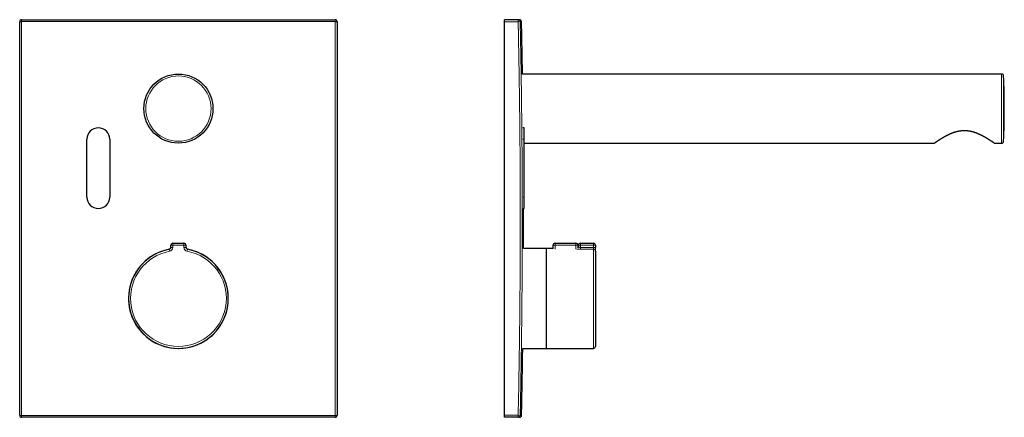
# Model space of a CAD drawing. Header units: millimetres. Extents: x 8 to 854, y 12 to 595.
# Tile 3 of 3: x 361 to 854, y 396 to 595. Entities that reach past the tile are written whole.
import ezdxf

# ---------------------------------------------------------------- set-up
doc = ezdxf.new("R2010")
doc.units = ezdxf.units.MM

msp = doc.modelspace()

# ---------------------------------------------------------------- linework, layer by layer
at = {"color": 7, "linetype": 'Continuous', "lineweight": 30}
for p, q in [((610.67, 595), (603.83, 595)), ((603.83, 594), (603.83, 595)), ((603.83, 397), (603.83, 594)), ((852.83, 567.8), (612.84, 567.8)), ((613.62, 540.9), (613, 540.9)), ((613.62, 535.2), (613.62, 540.9)), ((394.7, 506.2), (394.7, 535.2)), ((406.1, 535.2), (406.1, 506.2)), ((613.62, 506.2), (613.62, 535.2)), ((613.62, 533.2), (819.21, 533.2)), ((849.12, 533.2), (852.83, 533.2)), ((613.62, 500.5), (613.62, 506.2)), ((613.23, 500.5), (613.62, 500.5)), ((436.73, 481.06), (436.73, 482.14)), ((437.73, 483.14), (443.29, 483.14)), ((444.29, 482.14), (444.29, 481.05)), ((624.76, 480.5), (613.38, 480.5)), ((628.13, 480.5), (624.83, 480.5)), ((624.83, 437.82), (624.83, 480.5)), ((628.13, 480.35), (628.13, 482.14)), ((629.13, 483.14), (639.63, 483.14)), ((640.63, 482.14), (640.63, 480.74)), ((640.83, 481.35), (640.83, 482.14)), ((641.83, 483.14), (648.33, 483.14)), ((649.33, 482.14), (649.33, 481.06)), ((649.33, 479.09), (649.33, 481.06)), ((649.33, 479.09), (649.33, 431.5)), ((624.83, 430.5), (624.83, 437.82)), ((612.95, 430.5), (624.76, 430.5)), ((624.83, 430.5), (648.33, 430.5)), ((603.83, 396), (603.83, 397)), ((610.68, 396), (603.83, 396))]:
    msp.add_line(p, q, dxfattribs=at)
at = {"color": 8, "linetype": 'Continuous', "lineweight": 0}
for p, q in [((610.67, 594), (603.83, 594)), ((610.67, 594), (610.67, 595)), ((611.67, 594.02), (610.67, 594)), ((852.83, 533.2), (852.83, 567.8)), ((853.83, 534.16), (853.83, 566.84)), ((613.62, 535.2), (613, 535.2)), ((613.62, 506.2), (613.16, 506.2)), ((435.91, 480.08), (436.1, 479.09)), ((437.73, 482.14), (436.73, 482.14)), ((437.73, 481.06), (436.73, 481.06)), ((437.73, 482.14), (437.73, 483.14)), ((437.73, 482.14), (437.73, 481.06)), ((443.29, 482.14), (437.73, 482.14)), ((443.29, 482.14), (443.29, 483.14)), ((443.29, 481.05), (443.29, 482.14)), ((444.29, 482.14), (443.29, 482.14)), ((444.29, 481.05), (443.29, 481.05)), ((445.11, 480.07), (444.93, 479.09)), ((624.76, 437.82), (624.76, 480.5)), ((628.13, 482.14), (629.13, 482.14)), ((629.13, 482.14), (629.13, 483.14)), ((629.13, 482.14), (629.13, 480.21)), ((639.63, 482.14), (629.13, 482.14)), ((639.63, 482.14), (639.63, 483.14)), ((639.63, 480.21), (639.63, 482.14)), ((639.63, 482.14), (640.63, 482.14)), ((641.83, 482.14), (640.83, 482.14)), ((641.83, 482.14), (641.83, 483.14)), ((641.83, 482.14), (641.83, 481.06)), ((648.33, 482.14), (641.83, 482.14)), ((641.83, 481.06), (641.83, 480.08)), ((641.83, 481.06), (648.33, 481.06)), ((648.33, 480.08), (641.83, 480.08)), ((648.33, 483.14), (648.33, 482.14)), ((648.33, 481.06), (648.33, 482.14)), ((649.33, 482.14), (648.33, 482.14)), ((648.33, 480.08), (648.33, 481.06)), ((649.33, 481.06), (648.33, 481.06)), ((648.33, 430.5), (648.33, 480.08)), ((624.76, 430.5), (624.76, 437.82)), ((610.68, 397), (603.83, 397)), ((610.68, 397), (611.68, 396.98)), ((610.68, 396), (610.68, 397))]:
    msp.add_line(p, q, dxfattribs=at)
at = {"color": 7, "linetype": 'Continuous', "lineweight": 30, "flags": 128}
for points in [[(624.83, 480.49), (624.81, 480.5), (624.76, 480.5)], [(624.76, 430.5), (624.81, 430.5), (624.83, 430.5)]]:
    msp.add_lwpolyline(points, dxfattribs=at)
at = {"color": 7, "linetype": 'Continuous', "lineweight": 30}
msp.add_circle((440.5, 550.5), 17.3, dxfattribs=at)
at = {"color": 8, "linetype": 'Continuous', "lineweight": 0}
msp.add_circle((440.5, 550.5), 16.34, dxfattribs=at)
at = {"color": 7, "linetype": 'Continuous', "lineweight": 30}
for centre, radius, start, end in [((362, 594), 1, 90, 180), ((519, 594), 1, 0, 90), ((610.67, 594), 1, 78.9942, 90), ((611.34, 594), 1, 1.226, 90), ((852.83, 566.8), 1, 2.3413, 90), ((454.17, 550.5), 400, 0, 2.3413), ((454.17, 550.5), 400, 357.6587, 0), ((400.4, 535.2), 5.7, 360, 180), ((852.83, 534.2), 1, 270, 357.6587), ((400.4, 506.2), 5.7, 180, 0), ((440.5, 455.5), 25, 100.5403, 225), ((440.5, 455.5), 25, 100.5716, 79.3726), ((440.5, 455.5), 25, 225, 79.4039), ((435.73, 481.06), 1, 280.5716, 0), ((437.73, 482.14), 1, 90, 180), ((443.29, 482.14), 1, 0, 90), ((445.29, 481.05), 1, 180, 259.3726), ((629.13, 482.14), 1, 90, 180), ((639.63, 482.14), 1, 0, 90), ((639.83, 481.5), 1, 322.8339, 0), ((641.83, 482.14), 1, 90, 180), ((648.33, 482.14), 1, 0, 90), ((648.33, 431.5), 1, 270, 0), ((362, 397), 1, 180, 270), ((519, 397), 1, 270, 0), ((610.68, 397), 1, 270, 281.2918), ((611.35, 397), 1, 270, 358.7815)]:
    msp.add_arc(centre, radius, start, end, dxfattribs=at)
at = {"color": 8, "linetype": 'Continuous', "lineweight": 0}
for centre, radius, start, end in [((361.74, 582.73), 11.29, 88.7682, 93.7577), ((376.09, 594.26), 14.11, 177.0053, 180.9783), ((504.91, 594.26), 14.11, 359.0217, 2.9947), ((519.26, 582.73), 11.29, 86.2423, 91.2318), ((610.67, 594), 1, 1.238, 78.991), ((440.5, 455.5), 24, 100.5716, 79.3726), ((435.73, 481.06), 2, 280.5716, 0), ((445.29, 481.05), 2, 180, 259.3726), ((639.84, 481.35), 0.991, 322.6542, 359.9817), ((648.34, 479.08), 0.991, 0.4755, 90.5053), ((361.74, 408.33), 11.36, 266.2645, 271.2246), ((376.1, 396.74), 14.12, 179.0218, 182.994), ((504.9, 396.74), 14.12, 357.006, 0.9782), ((519.26, 408.33), 11.36, 268.7754, 273.7355), ((610.68, 397), 1, 281.2954, 358.7691)]:
    msp.add_arc(centre, radius, start, end, dxfattribs=at)
at = {"color": 7, "linetype": 'Continuous', "lineweight": 30}
for points, knots in [([(361, 397), (361, 399.05), (361, 403.15), (361, 409.31), (361, 415.46), (361, 421.91), (361, 428.65), (361, 435.68), (361, 442.72), (361, 449.75), (361, 456.79), (361, 463.82), (361, 470.86), (361, 477.89), (361, 484.93), (361, 491.97), (361, 499), (361, 506.04), (361, 513.07), (361, 520.11), (361, 527.15), (361, 534.18), (361, 541.22), (361, 548.26), (361, 555.29), (361, 562.33), (361, 569.07), (361, 575.52), (361, 581.68), (361, 587.84), (361, 591.95), (361, 594)], [0, 0, 0, 0, 0.031242, 0.062483, 0.093725, 0.124967, 0.160674, 0.196382, 0.232089, 0.267797, 0.303504, 0.339212, 0.374919, 0.410632, 0.446345, 0.482058, 0.517771, 0.553483, 0.589196, 0.624909, 0.660627, 0.696346, 0.732064, 0.767783, 0.803501, 0.83922, 0.874938, 0.906204, 0.937469, 0.968735, 1, 1, 1, 1]), ([(362, 595), (364.18, 595), (368.54, 595), (375.08, 595), (381.62, 595), (388.16, 595), (394.7, 595), (401.24, 595), (407.78, 595), (414.32, 595), (420.86, 595), (427.4, 595), (433.94, 595), (438.31, 595), (442.67, 595), (447.03, 595), (453.57, 595), (460.11, 595), (466.65, 595), (473.19, 595), (479.73, 595), (486.28, 595), (492.82, 595), (499.37, 595), (505.91, 595), (512.46, 595), (516.82, 595), (519, 595)], [0, 0, 0, 0, 0.041659, 0.083318, 0.124977, 0.166636, 0.208295, 0.249954, 0.291613, 0.333272, 0.374931, 0.41659, 0.458249, 0.499908, 0.499926, 0.541582, 0.583238, 0.624894, 0.66655, 0.708205, 0.749861, 0.791551, 0.833241, 0.874931, 0.91662, 0.95831, 1, 1, 1, 1]), ([(520, 594), (520, 591.95), (520, 587.85), (520, 581.69), (520, 575.54), (520, 569.09), (520, 562.35), (520, 555.32), (520, 548.28), (520, 541.25), (520, 534.21), (520, 527.18), (520, 520.14), (520, 513.11), (520, 506.07), (520, 499.03), (520, 492), (520, 484.96), (520, 477.93), (520, 470.89), (520, 463.85), (520, 456.82), (520, 449.78), (520, 442.74), (520, 435.71), (520, 428.67), (520, 421.93), (520, 415.48), (520, 409.32), (520, 403.16), (520, 399.05), (520, 397)], [0, 0, 0, 0, 0.031242, 0.062483, 0.093725, 0.124967, 0.160674, 0.196382, 0.232089, 0.267797, 0.303504, 0.339212, 0.374919, 0.410632, 0.446345, 0.482058, 0.517771, 0.553483, 0.589196, 0.624909, 0.660627, 0.696346, 0.732064, 0.767783, 0.803501, 0.83922, 0.874938, 0.906203, 0.937469, 0.968735, 1, 1, 1, 1]), ([(610.67, 595), (610.71, 595), (610.78, 595), (610.88, 595), (610.97, 595), (611.05, 595), (611.12, 595), (611.18, 595), (611.23, 595), (611.27, 595), (611.3, 595), (611.32, 595), (611.34, 595), (611.34, 595), (611.34, 595), (611.34, 595), (611.34, 595)], [0, 0, 0, 0, 0.0833214, 0.1666429, 0.2499645, 0.3332861, 0.4166077, 0.499929, 0.5832503, 0.6665718, 0.7498934, 0.833215, 0.9165365, 0.9998578, 0.9998952, 1, 1, 1, 1]), ([(612.34, 594.02), (612.34, 594.02), (612.34, 594.02), (612.34, 594.02), (612.34, 594.02)], [0, 0, 0, 0, 0.849257, 1, 1, 1, 1]), ([(612.84, 567.8), (612.84, 567.81), (612.83, 567.93), (612.83, 568.16), (612.83, 568.49), (612.82, 568.83), (612.81, 569.19), (612.81, 569.55), (612.8, 569.93), (612.8, 570.31), (612.79, 570.7), (612.78, 571.1), (612.78, 571.51), (612.77, 571.93), (612.76, 572.37), (612.75, 572.82), (612.75, 573.28), (612.74, 573.75), (612.73, 574.23), (612.72, 574.73), (612.71, 575.23), (612.7, 575.74), (612.69, 576.27), (612.69, 576.8), (612.68, 577.35), (612.67, 577.9), (612.66, 578.46), (612.65, 579.03), (612.63, 579.6), (612.62, 580.2), (612.61, 580.8), (612.6, 581.42), (612.59, 582.05), (612.58, 582.7), (612.56, 583.35), (612.55, 584.01), (612.54, 584.69), (612.52, 585.37), (612.51, 586.07), (612.5, 586.78), (612.48, 587.49), (612.47, 588.22), (612.45, 588.96), (612.44, 589.74), (612.42, 590.55), (612.4, 591.4), (612.38, 592.26), (612.36, 593.14), (612.35, 593.73), (612.35, 594.02)], [0, 0, 0, 0, 0.0016997, 0.0137501, 0.0261938, 0.0392678, 0.0527496, 0.0666391, 0.0809364, 0.0956414, 0.1104807, 0.1257133, 0.1413392, 0.1573584, 0.1741099, 0.191271, 0.2088416, 0.2268218, 0.2452114, 0.2640106, 0.2832193, 0.3027943, 0.322777, 0.3431675, 0.3639657, 0.3851716, 0.4063958, 0.4280133, 0.450024, 0.4724282, 0.4956949, 0.5193712, 0.543457, 0.5679524, 0.5928573, 0.6181717, 0.6438957, 0.6700292, 0.6965722, 0.7235248, 0.7508869, 0.7786585, 0.8068397, 0.8354305, 0.8673533, 0.8997716, 0.9326855, 0.966095, 1, 1, 1, 1]), ([(849.12, 533.2), (849.12, 533.2), (849.12, 533.2), (849.11, 533.21), (849.09, 533.22), (849.06, 533.24), (849.03, 533.27), (848.99, 533.29), (848.95, 533.32), (848.92, 533.34), (848.88, 533.37), (848.83, 533.4), (848.77, 533.44), (848.7, 533.49), (848.63, 533.54), (848.55, 533.6), (848.46, 533.66), (848.38, 533.72), (848.3, 533.77), (848.22, 533.82), (848.14, 533.88), (848.06, 533.93), (847.97, 533.99), (847.88, 534.06), (847.78, 534.12), (847.67, 534.19), (847.54, 534.28), (847.4, 534.37), (847.25, 534.47), (847.1, 534.57), (846.94, 534.67), (846.79, 534.77), (846.65, 534.86), (846.52, 534.94), (846.39, 535.03), (846.25, 535.11), (846.12, 535.2), (845.98, 535.28), (845.84, 535.37), (845.65, 535.49), (845.41, 535.63), (845.12, 535.81), (844.82, 535.98), (844.51, 536.16), (844.19, 536.34), (843.86, 536.52), (843.53, 536.7), (843.18, 536.88), (842.82, 537.07), (842.45, 537.25), (842.07, 537.43), (841.7, 537.61), (841.32, 537.78), (840.94, 537.94), (840.55, 538.09), (840.2, 538.23), (839.89, 538.35), (839.62, 538.44), (839.34, 538.54), (839.06, 538.63), (838.78, 538.71), (838.52, 538.79), (838.27, 538.86), (838.04, 538.92), (837.8, 538.98), (837.54, 539.04), (837.25, 539.1), (836.93, 539.17), (836.6, 539.22), (836.28, 539.27), (835.97, 539.31), (835.67, 539.35), (835.36, 539.38), (835.04, 539.4), (834.72, 539.41), (834.38, 539.42), (834.03, 539.42), (833.7, 539.42), (833.36, 539.4), (833.03, 539.38), (832.69, 539.35), (832.37, 539.31), (832.06, 539.27), (831.76, 539.23), (831.46, 539.18), (831.15, 539.12), (830.83, 539.05), (830.51, 538.97), (830.19, 538.89), (829.87, 538.81), (829.55, 538.71), (829.24, 538.62), (828.93, 538.52), (828.63, 538.41), (828.32, 538.3), (828.02, 538.19), (827.72, 538.07), (827.41, 537.95), (827.11, 537.82), (826.81, 537.69), (826.52, 537.55), (826.25, 537.43), (826.01, 537.31), (825.79, 537.21), (825.58, 537.1), (825.34, 536.98), (825.08, 536.85), (824.79, 536.69), (824.51, 536.54), (824.23, 536.39), (823.95, 536.23), (823.77, 536.13), (823.69, 536.08)], [0, 0, 0, 0, 0.008174, 0.016849, 0.025522, 0.034269, 0.043018, 0.051765, 0.057701, 0.063637, 0.069582, 0.075527, 0.083484, 0.091443, 0.0994, 0.107406, 0.115413, 0.123419, 0.129443, 0.135467, 0.141499, 0.147531, 0.153948, 0.160364, 0.166789, 0.173214, 0.181822, 0.19043, 0.199037, 0.207686, 0.216337, 0.224986, 0.231499, 0.238012, 0.244531, 0.251051, 0.257621, 0.264192, 0.270768, 0.277345, 0.289939, 0.302534, 0.315167, 0.327801, 0.340554, 0.353307, 0.366096, 0.378885, 0.392399, 0.405923, 0.419115, 0.432316, 0.444997, 0.457677, 0.470395, 0.483114, 0.491771, 0.50043, 0.509087, 0.517778, 0.52647, 0.535161, 0.542104, 0.549046, 0.555998, 0.56295, 0.572439, 0.581928, 0.591446, 0.600963, 0.609663, 0.618363, 0.627087, 0.635812, 0.645466, 0.655121, 0.66481, 0.6745, 0.68399, 0.69348, 0.703003, 0.712526, 0.721232, 0.729939, 0.738668, 0.747397, 0.75705, 0.766703, 0.776382, 0.786062, 0.79565, 0.805239, 0.814827, 0.824462, 0.834098, 0.843733, 0.853777, 0.863823, 0.873867, 0.883955, 0.894043, 0.90413, 0.911806, 0.919481, 0.927165, 0.934848, 0.945681, 0.956516, 0.96735, 0.978233, 0.989117, 1, 1, 1, 1]), ([(823.69, 536.08), (823.61, 536.04), (823.46, 535.95), (823.23, 535.82), (823.02, 535.69), (822.81, 535.56), (822.61, 535.44), (822.42, 535.33), (822.24, 535.21), (822.05, 535.1), (821.85, 534.97), (821.65, 534.84), (821.46, 534.72), (821.29, 534.61), (821.16, 534.52), (821.06, 534.46), (820.95, 534.39), (820.84, 534.31), (820.71, 534.22), (820.57, 534.13), (820.43, 534.04), (820.31, 533.96), (820.19, 533.87), (820.07, 533.8), (819.96, 533.72), (819.86, 533.65), (819.76, 533.58), (819.67, 533.52), (819.59, 533.47), (819.52, 533.41), (819.45, 533.37), (819.39, 533.33), (819.34, 533.29), (819.3, 533.26), (819.26, 533.24), (819.24, 533.22), (819.22, 533.21), (819.21, 533.2), (819.21, 533.2), (819.21, 533.2)], [0, 0, 0, 0, 0.029164, 0.058327, 0.08754, 0.116753, 0.143205, 0.169658, 0.196152, 0.222646, 0.254292, 0.285939, 0.317667, 0.349395, 0.367933, 0.386471, 0.405028, 0.423586, 0.45109, 0.478598, 0.506102, 0.53377, 0.561443, 0.58911, 0.616971, 0.644838, 0.672699, 0.700769, 0.728846, 0.756916, 0.78537, 0.813824, 0.842391, 0.870957, 0.897115, 0.923272, 0.949522, 0.975772, 1, 1, 1, 1]), ([(613.38, 480.5), (613.38, 480.59), (613.38, 480.84), (613.38, 481.25), (613.39, 481.73), (613.39, 482.21), (613.39, 482.71), (613.39, 483.22), (613.39, 483.73), (613.39, 484.25), (613.39, 484.77), (613.39, 485.31), (613.4, 485.85), (613.4, 486.41), (613.4, 486.98), (613.4, 487.57), (613.4, 488.16), (613.4, 488.75), (613.4, 489.36), (613.4, 489.96), (613.4, 490.56), (613.4, 491.32), (613.4, 492.23), (613.4, 493.28), (613.4, 494.33), (613.4, 495.35), (613.4, 496.36), (613.4, 497.36), (613.4, 498.34), (613.4, 499.31), (613.4, 500.03), (613.4, 500.42), (613.4, 500.5)], [0, 0, 0, 0, 0.013845, 0.03726, 0.06115, 0.085515, 0.110356, 0.135671, 0.161461, 0.187253, 0.213504, 0.240212, 0.267379, 0.295511, 0.324117, 0.353199, 0.382756, 0.412787, 0.442745, 0.473075, 0.503311, 0.533382, 0.58667, 0.639432, 0.691668, 0.743379, 0.793524, 0.843165, 0.892302, 0.940935, 0.989063, 1, 1, 1, 1]), ([(435.94, 480.08), (435.94, 480.08), (435.93, 480.08), (435.93, 480.08), (435.92, 480.08), (435.92, 480.08), (435.92, 480.08), (435.92, 480.08), (435.92, 480.08)], [0, 0, 0, 0, 0.242152, 0.425757, 0.563312, 0.678266, 0.822636, 1, 1, 1, 1]), ([(612.36, 396.98), (612.36, 397.27), (612.38, 397.83), (612.39, 398.68), (612.41, 399.51), (612.43, 400.33), (612.45, 401.14), (612.46, 401.92), (612.48, 402.67), (612.49, 403.39), (612.51, 404.1), (612.52, 404.8), (612.53, 405.49), (612.55, 406.17), (612.56, 406.83), (612.57, 407.48), (612.58, 408.12), (612.6, 408.75), (612.61, 409.36), (612.62, 409.95), (612.63, 410.54), (612.64, 411.11), (612.65, 411.68), (612.66, 412.24), (612.67, 412.78), (612.68, 413.32), (612.69, 413.84), (612.7, 414.34), (612.71, 414.83), (612.71, 415.31), (612.72, 415.79), (612.73, 416.25), (612.74, 416.7), (612.75, 417.14), (612.75, 417.57), (612.76, 417.99), (612.77, 418.4), (612.77, 418.79), (612.78, 419.17), (612.79, 419.54), (612.79, 419.9), (612.8, 420.25), (612.8, 420.58), (612.81, 420.9), (612.81, 421.2), (612.82, 421.5), (612.82, 421.78), (612.83, 422.06), (612.83, 422.32), (612.84, 422.57), (612.84, 422.82), (612.84, 423.04), (612.85, 423.26), (612.85, 423.47), (612.85, 423.66), (612.86, 423.84), (612.86, 424.01), (612.86, 424.17), (612.86, 424.31), (612.86, 424.45), (612.87, 424.57), (612.87, 424.67), (612.87, 424.76), (612.87, 424.84), (612.87, 424.92), (612.87, 424.98), (612.87, 425.07), (612.88, 425.19), (612.88, 425.34), (612.88, 425.51), (612.88, 425.68), (612.89, 425.86), (612.89, 426.06), (612.89, 426.26), (612.9, 426.48), (612.9, 426.71), (612.9, 426.95), (612.91, 427.2), (612.91, 427.47), (612.91, 427.75), (612.92, 428.03), (612.92, 428.34), (612.93, 428.65), (612.93, 428.97), (612.94, 429.31), (612.94, 429.66), (612.95, 430.01), (612.95, 430.3), (612.95, 430.46), (612.95, 430.5)], [0, 0, 0, 0, 0.025641, 0.050884, 0.07573, 0.100179, 0.12423, 0.147884, 0.169822, 0.191407, 0.212638, 0.233517, 0.254041, 0.274213, 0.294031, 0.313497, 0.332608, 0.351367, 0.369446, 0.387185, 0.404583, 0.42164, 0.438658, 0.455322, 0.471632, 0.48759, 0.503194, 0.518175, 0.532816, 0.547116, 0.561076, 0.574968, 0.588506, 0.60169, 0.614518, 0.626991, 0.63911, 0.650874, 0.662259, 0.67329, 0.683968, 0.694292, 0.704264, 0.713713, 0.722822, 0.73159, 0.740017, 0.748265, 0.756158, 0.763696, 0.770879, 0.777708, 0.784182, 0.790301, 0.796065, 0.801474, 0.806528, 0.811228, 0.815573, 0.819563, 0.823198, 0.826218, 0.82894, 0.831365, 0.833491, 0.835415, 0.837413, 0.841559, 0.84605, 0.850886, 0.856067, 0.861594, 0.867358, 0.873455, 0.879885, 0.886649, 0.893893, 0.901485, 0.909423, 0.917708, 0.926339, 0.935318, 0.944643, 0.954315, 0.964334, 0.9747, 0.985412, 0.996398, 1, 1, 1, 1]), ([(519, 396), (516.83, 396), (512.49, 396), (505.97, 396), (499.46, 396), (492.94, 396), (486.43, 396), (479.55, 396), (472.31, 396), (464.7, 396), (457.1, 396), (449.5, 396), (442.09, 396), (434.9, 396), (427.91, 396), (420.91, 396), (413.92, 396), (406.71, 396), (399.26, 396), (391.6, 396), (383.93, 396), (376.44, 396), (369.13, 396), (364.38, 396), (362, 396)], [0, 0, 0, 0, 0.041496, 0.082993, 0.124489, 0.165986, 0.207482, 0.248979, 0.297412, 0.345844, 0.394277, 0.44271, 0.491143, 0.535675, 0.580208, 0.62474, 0.669273, 0.713806, 0.762643, 0.81148, 0.860318, 0.909155, 0.954577, 1, 1, 1, 1]), ([(611.35, 396), (611.35, 396), (611.35, 396), (611.34, 396), (611.33, 396), (611.3, 396), (611.27, 396), (611.23, 396), (611.17, 396), (611.1, 396), (611.01, 396), (610.91, 396), (610.8, 396), (610.72, 396), (610.68, 396)], [0, 0, 0, 0, 0.056465, 0.130689, 0.204913, 0.279137, 0.353362, 0.427587, 0.525265, 0.622943, 0.720622, 0.818302, 0.909151, 1, 1, 1, 1])]:
    msp.add_open_spline(points, degree=3, knots=knots, dxfattribs=at)
at = {"color": 8, "linetype": 'Continuous', "lineweight": 0}
for points, knots in [([(361.98, 594.02), (361.98, 591.71), (361.98, 587.1), (361.98, 580.18), (361.98, 573.26), (361.98, 566.34), (361.98, 559.46), (361.98, 552.62), (361.98, 545.82), (361.98, 539.03), (361.98, 532.18), (361.98, 525.29), (361.98, 518.36), (361.98, 511.42), (361.98, 504.48), (361.98, 497.55), (361.98, 490.61), (361.98, 483.67), (361.98, 476.74), (361.98, 469.8), (361.98, 462.87), (361.98, 455.93), (361.98, 448.99), (361.98, 442.06), (361.98, 434.89), (361.98, 427.49), (361.98, 419.87), (361.98, 412.24), (361.98, 404.61), (361.98, 399.52), (361.98, 396.98)], [0, 0, 0, 0, 0.035125, 0.070249, 0.105374, 0.140498, 0.175621, 0.210118, 0.244615, 0.279111, 0.313608, 0.34881, 0.384011, 0.419212, 0.454412, 0.489611, 0.52481, 0.560009, 0.595208, 0.630406, 0.665604, 0.700803, 0.736001, 0.7712, 0.806399, 0.845118, 0.883837, 0.922557, 0.961278, 1, 1, 1, 1]), ([(519.02, 594.02), (515.73, 594.02), (509.17, 594.02), (499.32, 594.02), (489.47, 594.02), (479.62, 594.02), (469.83, 594.02), (460.1, 594.02), (450.42, 594.02), (440.75, 594.02), (430.46, 594.02), (419.56, 594.02), (408.04, 594.02), (396.53, 594.02), (385.01, 594.02), (373.5, 594.02), (365.82, 594.02), (361.98, 594.02)], [0, 0, 0, 0, 0.062723, 0.125446, 0.188169, 0.250892, 0.313613, 0.375212, 0.436811, 0.498409, 0.560006, 0.633336, 0.706666, 0.779997, 0.85333, 0.926664, 1, 1, 1, 1]), ([(519.02, 396.98), (519.02, 399.29), (519.02, 403.9), (519.02, 410.82), (519.02, 417.74), (519.02, 424.66), (519.02, 431.54), (519.02, 438.38), (519.02, 445.18), (519.02, 451.97), (519.02, 458.82), (519.02, 465.71), (519.02, 472.64), (519.02, 479.58), (519.02, 486.52), (519.02, 493.45), (519.02, 500.39), (519.02, 507.33), (519.02, 514.26), (519.02, 521.2), (519.02, 528.13), (519.02, 535.07), (519.02, 542.01), (519.02, 548.94), (519.02, 556.11), (519.02, 563.51), (519.02, 571.14), (519.02, 578.76), (519.02, 586.39), (519.02, 591.48), (519.02, 594.02)], [0, 0, 0, 0, 0.0351249, 0.0702494, 0.1053736, 0.1404976, 0.1756215, 0.2101181, 0.2446148, 0.2791116, 0.3136086, 0.3488098, 0.3840111, 0.4192118, 0.4544118, 0.4896114, 0.5248105, 0.5600093, 0.5952078, 0.6304062, 0.6656045, 0.7008028, 0.7360012, 0.7711997, 0.8063985, 0.8451176, 0.8838372, 0.9225573, 0.9612783, 1, 1, 1, 1]), ([(610.68, 397), (610.73, 399.34), (610.83, 404.03), (610.96, 411.07), (611.09, 418.1), (611.2, 425.13), (611.3, 432.17), (611.39, 439.2), (611.47, 446.24), (611.54, 453.27), (611.6, 460.31), (611.65, 467.34), (611.68, 474.38), (611.71, 481.41), (611.73, 488.45), (611.73, 495.48), (611.72, 502.52), (611.71, 509.56), (611.68, 516.59), (611.64, 523.63), (611.6, 530.67), (611.54, 537.7), (611.47, 544.44), (611.4, 550.89), (611.32, 557.05), (611.23, 563.21), (611.14, 569.37), (611.03, 575.52), (610.92, 581.68), (610.8, 587.84), (610.71, 591.95), (610.67, 594)], [0, 0, 0, 0, 0.035706, 0.071412, 0.107118, 0.142824, 0.178529, 0.214235, 0.249941, 0.285651, 0.321361, 0.357072, 0.392782, 0.428492, 0.464202, 0.499912, 0.535628, 0.571344, 0.607059, 0.642775, 0.678491, 0.714206, 0.749922, 0.781176, 0.81243, 0.843684, 0.874938, 0.906204, 0.937469, 0.968735, 1, 1, 1, 1]), ([(611.67, 594.02), (611.72, 591.71), (611.82, 587.1), (611.95, 580.18), (612.07, 573.26), (612.18, 566.34), (612.29, 559.46), (612.38, 552.62), (612.46, 545.82), (612.52, 539.03), (612.58, 532.18), (612.63, 525.29), (612.67, 518.36), (612.7, 511.42), (612.72, 504.48), (612.73, 497.55), (612.73, 490.61), (612.72, 483.67), (612.69, 476.74), (612.66, 469.8), (612.62, 462.87), (612.57, 455.93), (612.5, 448.99), (612.43, 442.06), (612.34, 434.89), (612.24, 427.49), (612.12, 419.87), (611.99, 412.24), (611.84, 404.61), (611.74, 399.52), (611.68, 396.98)], [0, 0, 0, 0, 0.035125, 0.070249, 0.105374, 0.140498, 0.175621, 0.210118, 0.244615, 0.279111, 0.313608, 0.34881, 0.384011, 0.419212, 0.454412, 0.489611, 0.52481, 0.560009, 0.595208, 0.630406, 0.665604, 0.700803, 0.736001, 0.7712, 0.806399, 0.845118, 0.883837, 0.922557, 0.961278, 1, 1, 1, 1]), ([(612.34, 594.02), (612.34, 594.02), (612.34, 594.02), (612.3, 594.02), (612.23, 594.02), (612.14, 594.02), (612.01, 594.02), (611.86, 594.02), (611.73, 594.02), (611.67, 594.02)], [0, 0, 0, 0, 0.120012, 0.266672, 0.413333, 0.559995, 0.70666, 0.853328, 1, 1, 1, 1]), ([(640.12, 480.23), (640.13, 480.23), (640.16, 480.22), (640.23, 480.21), (640.31, 480.19), (640.4, 480.18), (640.5, 480.16), (640.6, 480.15), (640.71, 480.14), (640.82, 480.12), (640.94, 480.11), (641.06, 480.1), (641.18, 480.09), (641.31, 480.09), (641.44, 480.08), (641.57, 480.08), (641.7, 480.08), (641.79, 480.08), (641.83, 480.08)], [0, 0, 0, 0, 0.033442, 0.097426, 0.161623, 0.225898, 0.290104, 0.354095, 0.418282, 0.482674, 0.547139, 0.611536, 0.675727, 0.740443, 0.805365, 0.870359, 0.935283, 1, 1, 1, 1]), ([(641.83, 481.06), (641.81, 481.06), (641.75, 481.06), (641.67, 481.06), (641.59, 481.07), (641.51, 481.08), (641.43, 481.09), (641.36, 481.1), (641.28, 481.12), (641.22, 481.13), (641.15, 481.15), (641.09, 481.17), (641.04, 481.19), (640.99, 481.21), (640.95, 481.23), (640.91, 481.26), (640.88, 481.28), (640.86, 481.3), (640.85, 481.31), (640.84, 481.33), (640.84, 481.34), (640.83, 481.35), (640.83, 481.35)], [0, 0, 0, 0, 0.051584, 0.103168, 0.155411, 0.208594, 0.260415, 0.312615, 0.365388, 0.418934, 0.471601, 0.524624, 0.578741, 0.633228, 0.686787, 0.740699, 0.79572, 0.851124, 0.888192, 0.92526, 0.96263, 1, 1, 1, 1]), ([(361.98, 396.98), (365.27, 396.98), (371.83, 396.98), (381.68, 396.98), (391.53, 396.98), (401.38, 396.98), (411.17, 396.98), (420.9, 396.98), (430.58, 396.98), (440.25, 396.98), (450.54, 396.98), (461.44, 396.98), (472.96, 396.98), (484.47, 396.98), (495.99, 396.98), (507.5, 396.98), (515.18, 396.98), (519.02, 396.98)], [0, 0, 0, 0, 0.062723, 0.125446, 0.188169, 0.250892, 0.313613, 0.375212, 0.436811, 0.498409, 0.560006, 0.633336, 0.706666, 0.779998, 0.85333, 0.926664, 1, 1, 1, 1]), ([(611.68, 396.98), (611.74, 396.98), (611.85, 396.98), (611.98, 396.98), (612.1, 396.98), (612.19, 396.98), (612.26, 396.98), (612.32, 396.98), (612.35, 396.98), (612.36, 396.98), (612.35, 396.98), (612.35, 396.98)], [0, 0, 0, 0, 0.1254465, 0.2508925, 0.3763386, 0.5017838, 0.6272257, 0.7504248, 0.873622, 0.9968176, 1, 1, 1, 1])]:
    msp.add_open_spline(points, degree=3, knots=knots, dxfattribs=at)

doc.saveas('drawing.dxf')
